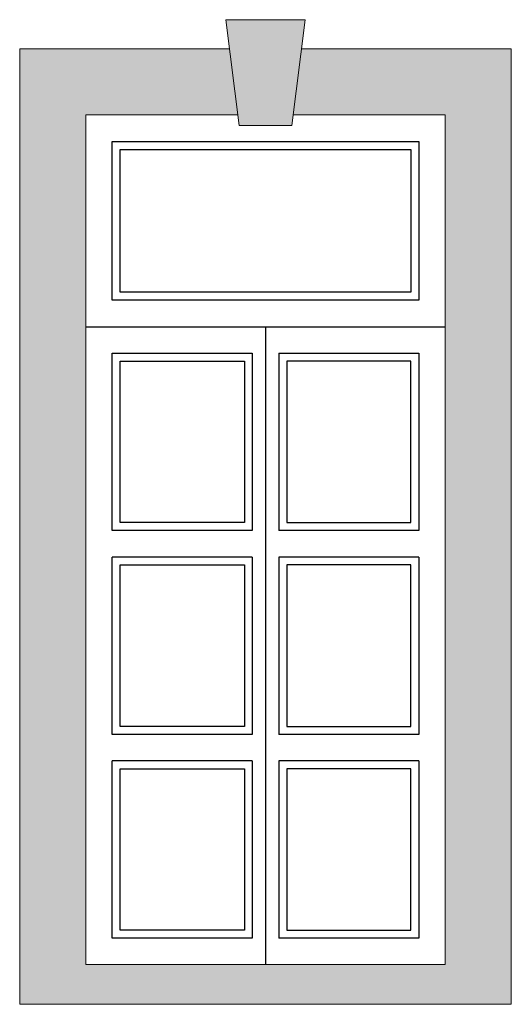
# Model space of a CAD drawing. Header units: millimetres. Extents: x 263.92 to 265.77, y 111.17 to 114.89.
import ezdxf

# ---------------------------------------------------------------- set-up
doc = ezdxf.new("R2010")
doc.units = ezdxf.units.MM

msp = doc.modelspace()

# ---------------------------------------------------------------- hatches: boundary and pattern name
at = {"ltscale": 0.01}
h = msp.add_hatch(dxfattribs=at)
h.set_pattern_fill('AR-SAND', color=256, scale=0.002, style=0)
h.set_pattern_definition([(37.5, (-473.69423, -15.63819), (-0.003200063, 0.0978826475), [0, -0.077216, 0, -0.08636, 0, -0.08255]), (7.5, (-473.69423, -15.63819), (0.089904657, 0.14336502), [0, -0.041656, 0, -0.069596, 0, -0.02667]), (327.5, (-473.756714, -15.63819), (0.158198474, 0.000287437), [0, -0.0254, 0, -0.09144, 0, -0.11938]), (317.5, (-473.75671, -15.6382), (0.15271129, 0.044585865), [0, -0.0127, 0, -0.059944, 0, -0.06858])])
h.paths.add_polyline_path([(264.9947, 114.8921), (264.6947, 114.8921), (264.7447, 114.4921), (264.9447, 114.4921)])
h.paths.add_polyline_path([(264.7084, 114.7821), (263.9159, 114.7821), (263.9159, 111.1721), (265.7735, 111.1721), (265.7735, 114.7821), (264.9809, 114.7821), (264.9497, 114.5321), (265.5235, 114.5321), (265.5235, 111.3221), (264.1659, 111.3221), (264.1659, 114.5321), (264.7397, 114.5321)])

# ---------------------------------------------------------------- linework, layer by layer
at = {"lineweight": 15}
for p, q in [((264.6947, 114.8921), (264.9947, 114.8921)), ((264.7447, 114.4921), (264.6947, 114.8921)), ((264.9447, 114.4921), (264.9947, 114.8921)), ((263.9159, 114.7821), (264.7097, 114.7821)), ((263.9159, 114.7821), (263.9159, 111.1721)), ((264.9797, 114.7821), (265.7735, 114.7821)), ((265.7735, 114.7821), (265.7735, 111.1721)), ((264.1659, 114.5321), (264.7409, 114.5321)), ((264.1659, 114.5321), (264.1659, 111.3221)), ((264.9484, 114.5321), (265.5235, 114.5321)), ((265.5235, 114.5321), (265.5235, 111.3221)), ((264.7447, 114.4921), (264.9447, 114.4921)), ((264.1659, 111.3221), (265.5235, 111.3221)), ((263.9159, 111.1721), (265.7735, 111.1721))]:
    msp.add_line(p, q, dxfattribs=at)
msp.add_line((264.1659, 113.7321), (265.5235, 113.7321))
at = {"ltscale": 0.01}
for p, q in [((264.8447, 113.7321), (264.8447, 111.3221)), ((264.2659, 112.9621), (264.2659, 113.6321)), ((264.2659, 113.6321), (264.7947, 113.6321)), ((264.7947, 113.6321), (264.7947, 112.9621)), ((264.8947, 113.6321), (265.4235, 113.6321)), ((264.8947, 113.6321), (264.8947, 112.9621)), ((265.4235, 113.6321), (265.4235, 112.9621)), ((264.7947, 112.9621), (264.2659, 112.9621)), ((265.4235, 112.9621), (264.8947, 112.9621)), ((264.2659, 112.1921), (264.2659, 112.8621)), ((264.7947, 112.8621), (264.2659, 112.8621)), ((264.7947, 112.8621), (264.7947, 112.1921)), ((264.8947, 112.8621), (264.8947, 112.1921)), ((265.4235, 112.8621), (264.8947, 112.8621)), ((265.4235, 112.8621), (265.4235, 112.1921)), ((264.7947, 112.1921), (264.2659, 112.1921)), ((265.4235, 112.1921), (264.8947, 112.1921)), ((264.7947, 112.0921), (264.2659, 112.0921)), ((264.2659, 111.4221), (264.2659, 112.0921)), ((264.7947, 112.0921), (264.7947, 111.4221)), ((264.8947, 112.0921), (264.8947, 111.4221)), ((265.4235, 112.0921), (264.8947, 112.0921)), ((265.4235, 112.0921), (265.4235, 111.4221)), ((264.7947, 111.4221), (264.2659, 111.4221)), ((265.4235, 111.4221), (264.8947, 111.4221))]:
    msp.add_line(p, q, dxfattribs=at)
for points in [[(264.2659, 114.4321), (265.4235, 114.4321), (265.4235, 113.8321), (264.2659, 113.8321)], [(264.2959, 114.4021), (265.3935, 114.4021), (265.3935, 113.8621), (264.2959, 113.8621)], [(264.2959, 113.6021), (264.7647, 113.6021), (264.7647, 112.9921), (264.2959, 112.9921)], [(265.3935, 113.6021), (264.9247, 113.6021), (264.9247, 112.9921), (265.3935, 112.9921)], [(264.2959, 112.8321), (264.7647, 112.8321), (264.7647, 112.2221), (264.2959, 112.2221)], [(265.3935, 112.8321), (264.9247, 112.8321), (264.9247, 112.2221), (265.3935, 112.2221)], [(264.2959, 112.0621), (264.7647, 112.0621), (264.7647, 111.4521), (264.2959, 111.4521)], [(265.3935, 112.0621), (264.9247, 112.0621), (264.9247, 111.4521), (265.3935, 111.4521)]]:
    msp.add_lwpolyline(points, close=True, dxfattribs=at)

doc.saveas('drawing.dxf')
